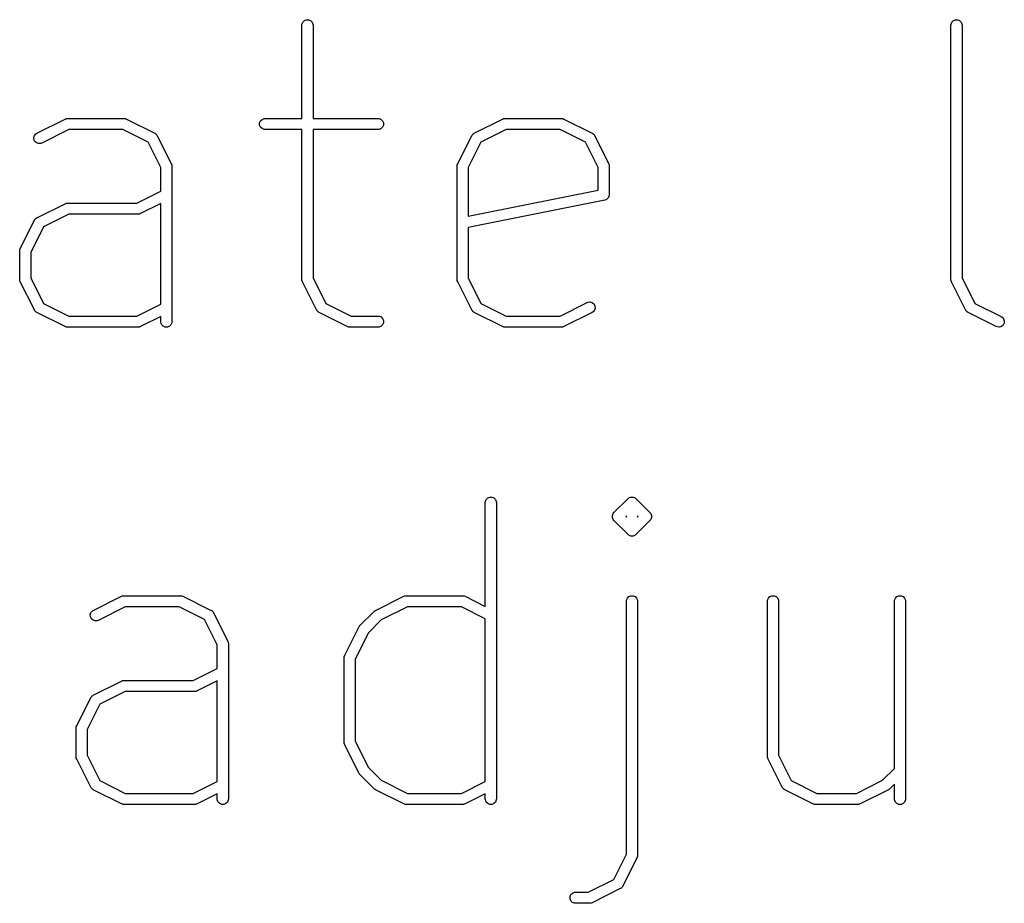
# Model space of a CAD drawing. Header units: inches. Extents: x 0.4 to 11.3, y -7.9 to -0.4.
# Tile 5 of 15: x 1.453 to 1.976, y -4.662 to -4.192. Entities that reach past the tile are written whole.
import ezdxf

# ---------------------------------------------------------------- set-up
doc = ezdxf.new("R2010")
doc.units = ezdxf.units.IN
doc.header["$MEASUREMENT"] = 0
doc.layers.add('User.Drawings', color=9, linetype='CONTINUOUS', true_color=0xc2c2c2)

msp = doc.modelspace()

# ---------------------------------------------------------------- linework, layer by layer
at = {"layer": 'User.Drawings', "linetype": 'CONTINUOUS'}
for p, q in [((1.60292, -4.19539), (1.60298, -4.19481)), ((1.60292, -4.24493), (1.60292, -4.19539)), ((1.60298, -4.19481), (1.60342, -4.19375)), ((1.60342, -4.19375), (1.60423, -4.19293)), ((1.60423, -4.19293), (1.6053, -4.19249)), ((1.6053, -4.19249), (1.60645, -4.19249)), ((1.60645, -4.19249), (1.60751, -4.19293)), ((1.60751, -4.19293), (1.60833, -4.19375)), ((1.60833, -4.19375), (1.60877, -4.19481)), ((1.60877, -4.19481), (1.60883, -4.19539)), ((1.60883, -4.19539), (1.60883, -4.24493)), ((1.94788, -4.19539), (1.94793, -4.19481)), ((1.94788, -4.33037), (1.94788, -4.19539)), ((1.94793, -4.19481), (1.94837, -4.19375)), ((1.94837, -4.19375), (1.94919, -4.19293)), ((1.94919, -4.19293), (1.95025, -4.19249)), ((1.95025, -4.19249), (1.95141, -4.19249)), ((1.95141, -4.19249), (1.95247, -4.19293)), ((1.95247, -4.19293), (1.95328, -4.19375)), ((1.95328, -4.19375), (1.95373, -4.19481)), ((1.95373, -4.19481), (1.95378, -4.19539)), ((1.95378, -4.19539), (1.95378, -4.32968)), ((1.46207, -4.25274), (1.47707, -4.24524)), ((1.47707, -4.24524), (1.47761, -4.24504)), ((1.47761, -4.24504), (1.47771, -4.24503)), ((1.47771, -4.24503), (1.47781, -4.24499)), ((1.47781, -4.24499), (1.47839, -4.24493)), ((1.47839, -4.24493), (1.50838, -4.24493)), ((1.50838, -4.24493), (1.50896, -4.24499)), ((1.50896, -4.24499), (1.50906, -4.24503)), ((1.50906, -4.24503), (1.50916, -4.24504)), ((1.50916, -4.24504), (1.50971, -4.24524)), ((1.50971, -4.24524), (1.5247, -4.25274)), ((1.58048, -4.24731), (1.58092, -4.24624)), ((1.58048, -4.24846), (1.58048, -4.24731)), ((1.58092, -4.24952), (1.58048, -4.24846)), ((1.58092, -4.24624), (1.58173, -4.24543)), ((1.58173, -4.24543), (1.5828, -4.24499)), ((1.5828, -4.24499), (1.58338, -4.24493)), ((1.58338, -4.24493), (1.60292, -4.24493)), ((1.60883, -4.24493), (1.64337, -4.24493)), ((1.64337, -4.24493), (1.64394, -4.24499)), ((1.64394, -4.24499), (1.64501, -4.24543)), ((1.64501, -4.24543), (1.64582, -4.24624)), ((1.64582, -4.24624), (1.64626, -4.24731)), ((1.64626, -4.24846), (1.64582, -4.24952)), ((1.64626, -4.24731), (1.64626, -4.24846)), ((1.69454, -4.25274), (1.70954, -4.24524)), ((1.70954, -4.24524), (1.71008, -4.24504)), ((1.71008, -4.24504), (1.71019, -4.24503)), ((1.71019, -4.24503), (1.71028, -4.24499)), ((1.71028, -4.24499), (1.71086, -4.24493)), ((1.71086, -4.24493), (1.74086, -4.24493)), ((1.74086, -4.24493), (1.74143, -4.24499)), ((1.74143, -4.24499), (1.74153, -4.24503)), ((1.74153, -4.24503), (1.74164, -4.24504)), ((1.74164, -4.24504), (1.74218, -4.24524)), ((1.74218, -4.24524), (1.75717, -4.25274)), ((1.46046, -4.25501), (1.46082, -4.25392)), ((1.46082, -4.25392), (1.46158, -4.25305)), ((1.46158, -4.25305), (1.46207, -4.25274)), ((1.47909, -4.25084), (1.46471, -4.25802)), ((1.50769, -4.25084), (1.47909, -4.25084)), ((1.52118, -4.25758), (1.50769, -4.25084)), ((1.5247, -4.25274), (1.5248, -4.2528)), ((1.5248, -4.2528), (1.52485, -4.25282)), ((1.52485, -4.25282), (1.5249, -4.25287)), ((1.5249, -4.25287), (1.52519, -4.25305)), ((1.52519, -4.25305), (1.52544, -4.25333)), ((1.52544, -4.25333), (1.52572, -4.25357)), ((1.52572, -4.25357), (1.5259, -4.25386)), ((1.5259, -4.25386), (1.52595, -4.25392)), ((1.52595, -4.25392), (1.52596, -4.25397)), ((1.52596, -4.25397), (1.52602, -4.25406)), ((1.52602, -4.25406), (1.53352, -4.26906)), ((1.58173, -4.25034), (1.58092, -4.24952)), ((1.5828, -4.25078), (1.58173, -4.25034)), ((1.58338, -4.25084), (1.5828, -4.25078)), ((1.60292, -4.25084), (1.58338, -4.25084)), ((1.60292, -4.33037), (1.60292, -4.25084)), ((1.64337, -4.25084), (1.60883, -4.25084)), ((1.60883, -4.25084), (1.60883, -4.32968)), ((1.64394, -4.25078), (1.64337, -4.25084)), ((1.64501, -4.25034), (1.64394, -4.25078)), ((1.64582, -4.24952), (1.64501, -4.25034)), ((1.68572, -4.26906), (1.69322, -4.25406)), ((1.69322, -4.25406), (1.69328, -4.25397)), ((1.69328, -4.25397), (1.6933, -4.25392)), ((1.6933, -4.25392), (1.69334, -4.25386)), ((1.69334, -4.25386), (1.69353, -4.25357)), ((1.69353, -4.25357), (1.69381, -4.25333)), ((1.69381, -4.25333), (1.69405, -4.25305)), ((1.69405, -4.25305), (1.69434, -4.25287)), ((1.69434, -4.25287), (1.6944, -4.25282)), ((1.6944, -4.25282), (1.69444, -4.2528)), ((1.69444, -4.2528), (1.69454, -4.25274)), ((1.71156, -4.25084), (1.69806, -4.25758)), ((1.74016, -4.25084), (1.71156, -4.25084)), ((1.75365, -4.25758), (1.74016, -4.25084)), ((1.75717, -4.25274), (1.75727, -4.2528)), ((1.75727, -4.2528), (1.75732, -4.25282)), ((1.75732, -4.25282), (1.75737, -4.25287)), ((1.75737, -4.25287), (1.75766, -4.25305)), ((1.75766, -4.25305), (1.75791, -4.25333)), ((1.75791, -4.25333), (1.75819, -4.25357)), ((1.75819, -4.25357), (1.75837, -4.25386)), ((1.75837, -4.25386), (1.75842, -4.25392)), ((1.75842, -4.25392), (1.75843, -4.25397)), ((1.75843, -4.25397), (1.75849, -4.25406)), ((1.75849, -4.25406), (1.76599, -4.26906)), ((1.46054, -4.25616), (1.46046, -4.25501)), ((1.46106, -4.25719), (1.46054, -4.25616)), ((1.46193, -4.25795), (1.46106, -4.25719)), ((1.46302, -4.25831), (1.46193, -4.25795)), ((1.46417, -4.25823), (1.46302, -4.25831)), ((1.46471, -4.25802), (1.46417, -4.25823)), ((1.52793, -4.27108), (1.52118, -4.25758)), ((1.69806, -4.25758), (1.69131, -4.27108)), ((1.7604, -4.27108), (1.75365, -4.25758)), ((1.53352, -4.26906), (1.53373, -4.2696)), ((1.53373, -4.2696), (1.53374, -4.26971)), ((1.53374, -4.26971), (1.53378, -4.2698)), ((1.53378, -4.2698), (1.53383, -4.27038)), ((1.68541, -4.27038), (1.68547, -4.2698)), ((1.68547, -4.2698), (1.68551, -4.26971)), ((1.68551, -4.2696), (1.68572, -4.26906)), ((1.68551, -4.26971), (1.68551, -4.2696)), ((1.76599, -4.26906), (1.7662, -4.2696)), ((1.7662, -4.2696), (1.76621, -4.26971)), ((1.76621, -4.26971), (1.76625, -4.2698)), ((1.76625, -4.2698), (1.76631, -4.27038)), ((1.52793, -4.28355), (1.52793, -4.27108)), ((1.53383, -4.27038), (1.53383, -4.35287)), ((1.68541, -4.33037), (1.68541, -4.27038)), ((1.69131, -4.27108), (1.69131, -4.29677)), ((1.7604, -4.28296), (1.7604, -4.27108)), ((1.76631, -4.27038), (1.76631, -4.28538)), ((1.51519, -4.28992), (1.52793, -4.28355)), ((1.69131, -4.29677), (1.7604, -4.28296)), ((1.76625, -4.28595), (1.76614, -4.28622)), ((1.76631, -4.28538), (1.76625, -4.28595)), ((1.46207, -4.29774), (1.47707, -4.29024)), ((1.47707, -4.29024), (1.47761, -4.29003)), ((1.47761, -4.29003), (1.47771, -4.29002)), ((1.47771, -4.29002), (1.47781, -4.28998)), ((1.47781, -4.28998), (1.47839, -4.28992)), ((1.47839, -4.28992), (1.51519, -4.28992)), ((1.52793, -4.29016), (1.5172, -4.29552)), ((1.52793, -4.34355), (1.52793, -4.29016)), ((1.76393, -4.28827), (1.69131, -4.3028)), ((1.76449, -4.28811), (1.76393, -4.28827)), ((1.76393, -4.28827), (1.76393, -4.28827)), ((1.76393, -4.28827), (1.76393, -4.28827)), ((1.76393, -4.28827), (1.76393, -4.28827)), ((1.76473, -4.28794), (1.76449, -4.28811)), ((1.76499, -4.28783), (1.76473, -4.28794)), ((1.7652, -4.28763), (1.76499, -4.28783)), ((1.76544, -4.28746), (1.7652, -4.28763)), ((1.7656, -4.28722), (1.76544, -4.28746)), ((1.76581, -4.28702), (1.7656, -4.28722)), ((1.76592, -4.28675), (1.76581, -4.28702)), ((1.76608, -4.28651), (1.76592, -4.28675)), ((1.76614, -4.28622), (1.76608, -4.28651)), ((1.47909, -4.29583), (1.46559, -4.30258)), ((1.51588, -4.29583), (1.47909, -4.29583)), ((1.51646, -4.29577), (1.51588, -4.29583)), ((1.51656, -4.29573), (1.51646, -4.29577)), ((1.51666, -4.29573), (1.51656, -4.29573)), ((1.5172, -4.29552), (1.51666, -4.29573)), ((1.45325, -4.31405), (1.46075, -4.29906)), ((1.46075, -4.29906), (1.46081, -4.29896)), ((1.46081, -4.29896), (1.46082, -4.29891)), ((1.46082, -4.29891), (1.46087, -4.29886)), ((1.46087, -4.29886), (1.46106, -4.29857)), ((1.46106, -4.29857), (1.46134, -4.29832)), ((1.46134, -4.29832), (1.46158, -4.29804)), ((1.46158, -4.29804), (1.46187, -4.29786)), ((1.46187, -4.29786), (1.46193, -4.29781)), ((1.46193, -4.29781), (1.46197, -4.2978)), ((1.46197, -4.2978), (1.46207, -4.29774)), ((1.46559, -4.30258), (1.45884, -4.31607)), ((1.69131, -4.3028), (1.69131, -4.32968)), ((1.45294, -4.31537), (1.453, -4.3148)), ((1.45294, -4.33037), (1.45294, -4.31537)), ((1.453, -4.3148), (1.45304, -4.3147)), ((1.45304, -4.31459), (1.45325, -4.31405)), ((1.45304, -4.3147), (1.45304, -4.31459)), ((1.45884, -4.31607), (1.45884, -4.32968)), ((1.453, -4.33095), (1.45294, -4.33037)), ((1.45304, -4.33105), (1.453, -4.33095)), ((1.45304, -4.33115), (1.45304, -4.33105)), ((1.45325, -4.33169), (1.45304, -4.33115)), ((1.46075, -4.34669), (1.45325, -4.33169)), ((1.45884, -4.32968), (1.46559, -4.34317)), ((1.60298, -4.33095), (1.60292, -4.33037)), ((1.60302, -4.33105), (1.60298, -4.33095)), ((1.60302, -4.33115), (1.60302, -4.33105)), ((1.60323, -4.33169), (1.60302, -4.33115)), ((1.61073, -4.34669), (1.60323, -4.33169)), ((1.60883, -4.32968), (1.61557, -4.34317)), ((1.68547, -4.33095), (1.68541, -4.33037)), ((1.68551, -4.33105), (1.68547, -4.33095)), ((1.68551, -4.33115), (1.68551, -4.33105)), ((1.68572, -4.33169), (1.68551, -4.33115)), ((1.69322, -4.34669), (1.68572, -4.33169)), ((1.69131, -4.32968), (1.69806, -4.34317)), ((1.94793, -4.33095), (1.94788, -4.33037)), ((1.94797, -4.33105), (1.94793, -4.33095)), ((1.94798, -4.33115), (1.94797, -4.33105)), ((1.94819, -4.33169), (1.94798, -4.33115)), ((1.95569, -4.34669), (1.94819, -4.33169)), ((1.95378, -4.32968), (1.96053, -4.34317)), ((1.46559, -4.34317), (1.47909, -4.34992)), ((1.61557, -4.34317), (1.62907, -4.34992)), ((1.69806, -4.34317), (1.71156, -4.34992)), ((1.74016, -4.34992), (1.75453, -4.34273)), ((1.75453, -4.34273), (1.75507, -4.34252)), ((1.75507, -4.34252), (1.75622, -4.34244)), ((1.75622, -4.34244), (1.75732, -4.34281)), ((1.75732, -4.34281), (1.75819, -4.34356)), ((1.96053, -4.34317), (1.97465, -4.35023)), ((1.46081, -4.34679), (1.46075, -4.34669)), ((1.46082, -4.34683), (1.46081, -4.34679)), ((1.46087, -4.34689), (1.46082, -4.34683)), ((1.46106, -4.34718), (1.46087, -4.34689)), ((1.46134, -4.34742), (1.46106, -4.34718)), ((1.46158, -4.3477), (1.46134, -4.34742)), ((1.46187, -4.34789), (1.46158, -4.3477)), ((1.46193, -4.34794), (1.46187, -4.34789)), ((1.46197, -4.34795), (1.46193, -4.34794)), ((1.46207, -4.34801), (1.46197, -4.34795)), ((1.47707, -4.35551), (1.46207, -4.34801)), ((1.51519, -4.34992), (1.52793, -4.34355)), ((1.61079, -4.34679), (1.61073, -4.34669)), ((1.61081, -4.34683), (1.61079, -4.34679)), ((1.61086, -4.34689), (1.61081, -4.34683)), ((1.61104, -4.34718), (1.61086, -4.34689)), ((1.61132, -4.34742), (1.61104, -4.34718)), ((1.61156, -4.3477), (1.61132, -4.34742)), ((1.61185, -4.34789), (1.61156, -4.3477)), ((1.61191, -4.34794), (1.61185, -4.34789)), ((1.61195, -4.34795), (1.61191, -4.34794)), ((1.61205, -4.34801), (1.61195, -4.34795)), ((1.62705, -4.35551), (1.61205, -4.34801)), ((1.69328, -4.34679), (1.69322, -4.34669)), ((1.6933, -4.34683), (1.69328, -4.34679)), ((1.69334, -4.34689), (1.6933, -4.34683)), ((1.69353, -4.34718), (1.69334, -4.34689)), ((1.69381, -4.34742), (1.69353, -4.34718)), ((1.69405, -4.3477), (1.69381, -4.34742)), ((1.69434, -4.34789), (1.69405, -4.3477)), ((1.6944, -4.34794), (1.69434, -4.34789)), ((1.69444, -4.34795), (1.6944, -4.34794)), ((1.69454, -4.34801), (1.69444, -4.34795)), ((1.70954, -4.35551), (1.69454, -4.34801)), ((1.75717, -4.34801), (1.74218, -4.35551)), ((1.75766, -4.3477), (1.75717, -4.34801)), ((1.75842, -4.34683), (1.75766, -4.3477)), ((1.75819, -4.34356), (1.7587, -4.34459)), ((1.75878, -4.34574), (1.75842, -4.34683)), ((1.7587, -4.34459), (1.75878, -4.34574)), ((1.95575, -4.34679), (1.95569, -4.34669)), ((1.95576, -4.34683), (1.95575, -4.34679)), ((1.95581, -4.34689), (1.95576, -4.34683)), ((1.956, -4.34718), (1.95581, -4.34689)), ((1.95628, -4.34742), (1.956, -4.34718)), ((1.95652, -4.3477), (1.95628, -4.34742)), ((1.95681, -4.34789), (1.95652, -4.3477)), ((1.95687, -4.34794), (1.95681, -4.34789)), ((1.95691, -4.34795), (1.95687, -4.34794)), ((1.95701, -4.34801), (1.95691, -4.34795)), ((1.97201, -4.35551), (1.95701, -4.34801)), ((1.47909, -4.34992), (1.51519, -4.34992)), ((1.52793, -4.35015), (1.5172, -4.35551)), ((1.52793, -4.35287), (1.52793, -4.35015)), ((1.52799, -4.35345), (1.52793, -4.35287)), ((1.52843, -4.35451), (1.52799, -4.35345)), ((1.53378, -4.35345), (1.53334, -4.35451)), ((1.53383, -4.35287), (1.53378, -4.35345)), ((1.62907, -4.34992), (1.64337, -4.34992)), ((1.64337, -4.34992), (1.64394, -4.34997)), ((1.64394, -4.34997), (1.64501, -4.35041)), ((1.64501, -4.35041), (1.64582, -4.35123)), ((1.64582, -4.35123), (1.64626, -4.35229)), ((1.64626, -4.35345), (1.64582, -4.35451)), ((1.64626, -4.35229), (1.64626, -4.35345)), ((1.71156, -4.34992), (1.74016, -4.34992)), ((1.97465, -4.35023), (1.97514, -4.35054)), ((1.97514, -4.35054), (1.97589, -4.35141)), ((1.97617, -4.35365), (1.97566, -4.35468)), ((1.97589, -4.35141), (1.97626, -4.3525)), ((1.97626, -4.3525), (1.97617, -4.35365)), ((1.47761, -4.35572), (1.47707, -4.35551)), ((1.47771, -4.35573), (1.47761, -4.35572)), ((1.47781, -4.35577), (1.47771, -4.35573)), ((1.47839, -4.35582), (1.47781, -4.35577)), ((1.51588, -4.35582), (1.47839, -4.35582)), ((1.51646, -4.35577), (1.51588, -4.35582)), ((1.51656, -4.35573), (1.51646, -4.35577)), ((1.51666, -4.35572), (1.51656, -4.35573)), ((1.5172, -4.35551), (1.51666, -4.35572)), ((1.52924, -4.35533), (1.52843, -4.35451)), ((1.53031, -4.35577), (1.52924, -4.35533)), ((1.53146, -4.35577), (1.53031, -4.35577)), ((1.53252, -4.35533), (1.53146, -4.35577)), ((1.53334, -4.35451), (1.53252, -4.35533)), ((1.62759, -4.35572), (1.62705, -4.35551)), ((1.6277, -4.35573), (1.62759, -4.35572)), ((1.62779, -4.35577), (1.6277, -4.35573)), ((1.62837, -4.35582), (1.62779, -4.35577)), ((1.64337, -4.35582), (1.62837, -4.35582)), ((1.64394, -4.35577), (1.64337, -4.35582)), ((1.64501, -4.35533), (1.64394, -4.35577)), ((1.64582, -4.35451), (1.64501, -4.35533)), ((1.71008, -4.35572), (1.70954, -4.35551)), ((1.71019, -4.35573), (1.71008, -4.35572)), ((1.71028, -4.35577), (1.71019, -4.35573)), ((1.71086, -4.35582), (1.71028, -4.35577)), ((1.74086, -4.35582), (1.71086, -4.35582)), ((1.74143, -4.35577), (1.74086, -4.35582)), ((1.74153, -4.35573), (1.74143, -4.35577)), ((1.74164, -4.35572), (1.74153, -4.35573)), ((1.74218, -4.35551), (1.74164, -4.35572)), ((1.97255, -4.35572), (1.97201, -4.35551)), ((1.9737, -4.3558), (1.97255, -4.35572)), ((1.97479, -4.35544), (1.9737, -4.3558)), ((1.97566, -4.35468), (1.97479, -4.35544)), ((1.70046, -4.44835), (1.70091, -4.44728)), ((1.70091, -4.44728), (1.70172, -4.44647)), ((1.70172, -4.44647), (1.70278, -4.44603)), ((1.70278, -4.44603), (1.70394, -4.44603)), ((1.70394, -4.44603), (1.705, -4.44647)), ((1.705, -4.44647), (1.70582, -4.44728)), ((1.70582, -4.44728), (1.70626, -4.44835)), ((1.76876, -4.45434), (1.77626, -4.44684)), ((1.77626, -4.44684), (1.77671, -4.44647)), ((1.77671, -4.44647), (1.77766, -4.44608)), ((1.77766, -4.44608), (1.77777, -4.44603)), ((1.77777, -4.44603), (1.77893, -4.44603)), ((1.77893, -4.44603), (1.77893, -4.44603)), ((1.77893, -4.44603), (1.77999, -4.44647)), ((1.77999, -4.44647), (1.78044, -4.44684)), ((1.78044, -4.44684), (1.78794, -4.45434)), ((1.70041, -4.44892), (1.70046, -4.44835)), ((1.70041, -4.50414), (1.70041, -4.44892)), ((1.70626, -4.44835), (1.70631, -4.44892)), ((1.70631, -4.44892), (1.70631, -4.6064)), ((1.76796, -4.45585), (1.7684, -4.45478)), ((1.76796, -4.457), (1.76796, -4.45585)), ((1.7684, -4.45806), (1.76796, -4.457)), ((1.7684, -4.45478), (1.76876, -4.45434)), ((1.76876, -4.45851), (1.7684, -4.45806)), ((1.77626, -4.46601), (1.76876, -4.45851)), ((1.7754, -4.45605), (1.77503, -4.45642)), ((1.77503, -4.45642), (1.7754, -4.45679)), ((1.7754, -4.45679), (1.7754, -4.45605)), ((1.78794, -4.45851), (1.78044, -4.46601)), ((1.78167, -4.45642), (1.7813, -4.45605)), ((1.7813, -4.45605), (1.7813, -4.45679)), ((1.7813, -4.45679), (1.78167, -4.45642)), ((1.78794, -4.45434), (1.78831, -4.45478)), ((1.78831, -4.45806), (1.78794, -4.45851)), ((1.78831, -4.45478), (1.78831, -4.45478)), ((1.78831, -4.45478), (1.78875, -4.45585)), ((1.78875, -4.457), (1.78831, -4.45806)), ((1.78875, -4.45585), (1.78875, -4.457)), ((1.77671, -4.46638), (1.77626, -4.46601)), ((1.77733, -4.46664), (1.77671, -4.46638)), ((1.77777, -4.46682), (1.77733, -4.46664)), ((1.77893, -4.46682), (1.77777, -4.46682)), ((1.77777, -4.46682), (1.77777, -4.46682)), ((1.77999, -4.46638), (1.77893, -4.46682)), ((1.78044, -4.46601), (1.77999, -4.46638)), ((1.77999, -4.46638), (1.77999, -4.46638)), ((1.49207, -4.50628), (1.50706, -4.49878)), ((1.50706, -4.49878), (1.5076, -4.49857)), ((1.5076, -4.49857), (1.50771, -4.49856)), ((1.50771, -4.49856), (1.50781, -4.49852)), ((1.50781, -4.49852), (1.50838, -4.49846)), ((1.50838, -4.49846), (1.53838, -4.49846)), ((1.53838, -4.49846), (1.53896, -4.49852)), ((1.53896, -4.49852), (1.53905, -4.49856)), ((1.53905, -4.49856), (1.53916, -4.49857)), ((1.53916, -4.49857), (1.5397, -4.49878)), ((1.5397, -4.49878), (1.5547, -4.50628)), ((1.64205, -4.50628), (1.65705, -4.49878)), ((1.65705, -4.49878), (1.65759, -4.49857)), ((1.65759, -4.49857), (1.65769, -4.49856)), ((1.65769, -4.49856), (1.65779, -4.49852)), ((1.65779, -4.49852), (1.65837, -4.49846)), ((1.65837, -4.49846), (1.68836, -4.49846)), ((1.68836, -4.49846), (1.68894, -4.49852)), ((1.68894, -4.49852), (1.68904, -4.49856)), ((1.68904, -4.49856), (1.68914, -4.49857)), ((1.68914, -4.49857), (1.68968, -4.49878)), ((1.68968, -4.49878), (1.70041, -4.50414)), ((1.77545, -4.50084), (1.7759, -4.49978)), ((1.7759, -4.49978), (1.77671, -4.49896)), ((1.77671, -4.49896), (1.77777, -4.49852)), ((1.77777, -4.49852), (1.77893, -4.49852)), ((1.77893, -4.49852), (1.77999, -4.49896)), ((1.77999, -4.49896), (1.78081, -4.49978)), ((1.78081, -4.49978), (1.78125, -4.50084)), ((1.85045, -4.50084), (1.85089, -4.49978)), ((1.85089, -4.49978), (1.8517, -4.49896)), ((1.8517, -4.49896), (1.85277, -4.49852)), ((1.85277, -4.49852), (1.85392, -4.49852)), ((1.85392, -4.49852), (1.85498, -4.49896)), ((1.85498, -4.49896), (1.8558, -4.49978)), ((1.8558, -4.49978), (1.85624, -4.50084)), ((1.91794, -4.50084), (1.91838, -4.49978)), ((1.91838, -4.49978), (1.91919, -4.49896)), ((1.91919, -4.49896), (1.92026, -4.49852)), ((1.92026, -4.49852), (1.92141, -4.49852)), ((1.92141, -4.49852), (1.92247, -4.49896)), ((1.92247, -4.49896), (1.92329, -4.49978)), ((1.92329, -4.49978), (1.92373, -4.50084)), ((1.50908, -4.50437), (1.49471, -4.51156)), ((1.53768, -4.50437), (1.50908, -4.50437)), ((1.55118, -4.51112), (1.53768, -4.50437)), ((1.65906, -4.50437), (1.64512, -4.51134)), ((1.68767, -4.50437), (1.65906, -4.50437)), ((1.70041, -4.51074), (1.68767, -4.50437)), ((1.7754, -4.50142), (1.77545, -4.50084)), ((1.7754, -4.6357), (1.7754, -4.50142)), ((1.78125, -4.50084), (1.7813, -4.50142)), ((1.7813, -4.50142), (1.7813, -4.6364)), ((1.85039, -4.50142), (1.85045, -4.50084)), ((1.85039, -4.58391), (1.85039, -4.50142)), ((1.85624, -4.50084), (1.85629, -4.50142)), ((1.85629, -4.50142), (1.85629, -4.58321)), ((1.91788, -4.50142), (1.91794, -4.50084)), ((1.91788, -4.59018), (1.91788, -4.50142)), ((1.92373, -4.50084), (1.92379, -4.50142)), ((1.92379, -4.50142), (1.92379, -4.6064)), ((1.49046, -4.50855), (1.49082, -4.50745)), ((1.49054, -4.5097), (1.49046, -4.50855)), ((1.49105, -4.51073), (1.49054, -4.5097)), ((1.49082, -4.50745), (1.49158, -4.50658)), ((1.49192, -4.51148), (1.49105, -4.51073)), ((1.49158, -4.50658), (1.49207, -4.50628)), ((1.5547, -4.50628), (1.5548, -4.50634)), ((1.5548, -4.50634), (1.55484, -4.50635)), ((1.55484, -4.50635), (1.5549, -4.5064)), ((1.5549, -4.5064), (1.55519, -4.50658)), ((1.55519, -4.50658), (1.55543, -4.50686)), ((1.55543, -4.50686), (1.55571, -4.50711)), ((1.55571, -4.50711), (1.5559, -4.5074)), ((1.5559, -4.5074), (1.55594, -4.50745)), ((1.55594, -4.50745), (1.55596, -4.5075)), ((1.55596, -4.5075), (1.55602, -4.5076)), ((1.55602, -4.5076), (1.56352, -4.52259)), ((1.63378, -4.51433), (1.64128, -4.50683)), ((1.64128, -4.50683), (1.64151, -4.50664)), ((1.64151, -4.50664), (1.64156, -4.50658)), ((1.64156, -4.50658), (1.64165, -4.50653)), ((1.64165, -4.50653), (1.64173, -4.50646)), ((1.64173, -4.50646), (1.6418, -4.50643)), ((1.6418, -4.50643), (1.64205, -4.50628)), ((1.70041, -4.59708), (1.70041, -4.51074)), ((1.49302, -4.51185), (1.49192, -4.51148)), ((1.49417, -4.51176), (1.49302, -4.51185)), ((1.49471, -4.51156), (1.49417, -4.51176)), ((1.55793, -4.52461), (1.55118, -4.51112)), ((1.62573, -4.53009), (1.63323, -4.5151)), ((1.63323, -4.5151), (1.63338, -4.51485)), ((1.63338, -4.51485), (1.63341, -4.51478)), ((1.63341, -4.51478), (1.63348, -4.51469)), ((1.63348, -4.51469), (1.63354, -4.51461)), ((1.63354, -4.51461), (1.63359, -4.51455)), ((1.63359, -4.51455), (1.63378, -4.51433)), ((1.64512, -4.51134), (1.6383, -4.51816)), ((1.6383, -4.51816), (1.63132, -4.53211)), ((1.55793, -4.53709), (1.55793, -4.52461)), ((1.56352, -4.52259), (1.56373, -4.52313)), ((1.56373, -4.52313), (1.56373, -4.52324)), ((1.56373, -4.52324), (1.56377, -4.52334)), ((1.56377, -4.52334), (1.56383, -4.52391)), ((1.56383, -4.52391), (1.56383, -4.6064)), ((1.62542, -4.53141), (1.62547, -4.53084)), ((1.62542, -4.57641), (1.62542, -4.53141)), ((1.62547, -4.53084), (1.62551, -4.53074)), ((1.62551, -4.53074), (1.62552, -4.53063)), ((1.62552, -4.53063), (1.62573, -4.53009)), ((1.54518, -4.54346), (1.55793, -4.53709)), ((1.63132, -4.53211), (1.63132, -4.57571)), ((1.49207, -4.55127), (1.50706, -4.54377)), ((1.50706, -4.54377), (1.5076, -4.54356)), ((1.5076, -4.54356), (1.50771, -4.54356)), ((1.50771, -4.54356), (1.50781, -4.54352)), ((1.50781, -4.54352), (1.50838, -4.54346)), ((1.50838, -4.54346), (1.54518, -4.54346)), ((1.55793, -4.54369), (1.5472, -4.54905)), ((1.55793, -4.59708), (1.55793, -4.54369)), ((1.48325, -4.56759), (1.49075, -4.55259)), ((1.49075, -4.55259), (1.49081, -4.55249)), ((1.49081, -4.55249), (1.49082, -4.55245)), ((1.49082, -4.55245), (1.49087, -4.55239)), ((1.49087, -4.55239), (1.49105, -4.5521)), ((1.49105, -4.5521), (1.49133, -4.55186)), ((1.49133, -4.55186), (1.49158, -4.55158)), ((1.49158, -4.55158), (1.49187, -4.55139)), ((1.49187, -4.55139), (1.49192, -4.55135)), ((1.49192, -4.55135), (1.49197, -4.55133)), ((1.49197, -4.55133), (1.49207, -4.55127)), ((1.50908, -4.54936), (1.49559, -4.55611)), ((1.54588, -4.54936), (1.50908, -4.54936)), ((1.54646, -4.54931), (1.54588, -4.54936)), ((1.54655, -4.54927), (1.54646, -4.54931)), ((1.54666, -4.54926), (1.54655, -4.54927)), ((1.5472, -4.54905), (1.54666, -4.54926)), ((1.49559, -4.55611), (1.48884, -4.56961)), ((1.48293, -4.56891), (1.48299, -4.56833)), ((1.48299, -4.56833), (1.48303, -4.56824)), ((1.48303, -4.56824), (1.48304, -4.56813)), ((1.48304, -4.56813), (1.48325, -4.56759)), ((1.48293, -4.58391), (1.48293, -4.56891)), ((1.48884, -4.56961), (1.48884, -4.58321)), ((1.62547, -4.57698), (1.62542, -4.57641)), ((1.62551, -4.57708), (1.62547, -4.57698)), ((1.62552, -4.57719), (1.62551, -4.57708)), ((1.62573, -4.57773), (1.62552, -4.57719)), ((1.63323, -4.59273), (1.62573, -4.57773)), ((1.63132, -4.57571), (1.6383, -4.58966)), ((1.48299, -4.58448), (1.48293, -4.58391)), ((1.48884, -4.58321), (1.49559, -4.5967)), ((1.85045, -4.58448), (1.85039, -4.58391)), ((1.85629, -4.58321), (1.86304, -4.5967)), ((1.48303, -4.58458), (1.48299, -4.58448)), ((1.48304, -4.58469), (1.48303, -4.58458)), ((1.48325, -4.58523), (1.48304, -4.58469)), ((1.49075, -4.60023), (1.48325, -4.58523)), ((1.85049, -4.58458), (1.85045, -4.58448)), ((1.85049, -4.58469), (1.85049, -4.58458)), ((1.8507, -4.58523), (1.85049, -4.58469)), ((1.8582, -4.60023), (1.8507, -4.58523)), ((1.63338, -4.59297), (1.63323, -4.59273)), ((1.63341, -4.59305), (1.63338, -4.59297)), ((1.63348, -4.59313), (1.63341, -4.59305)), ((1.63354, -4.59322), (1.63348, -4.59313)), ((1.63359, -4.59327), (1.63354, -4.59322)), ((1.63378, -4.59349), (1.63359, -4.59327)), ((1.64128, -4.60099), (1.63378, -4.59349)), ((1.6383, -4.58966), (1.64512, -4.59648)), ((1.91158, -4.59648), (1.91788, -4.59018)), ((1.49559, -4.5967), (1.50908, -4.60345)), ((1.54518, -4.60345), (1.55793, -4.59708)), ((1.64512, -4.59648), (1.65906, -4.60345)), ((1.68767, -4.60345), (1.70041, -4.59708)), ((1.86304, -4.5967), (1.87654, -4.60345)), ((1.89764, -4.60345), (1.91158, -4.59648)), ((1.91788, -4.59854), (1.91542, -4.60099)), ((1.91788, -4.6064), (1.91788, -4.59854)), ((1.49081, -4.60032), (1.49075, -4.60023)), ((1.49082, -4.60037), (1.49081, -4.60032)), ((1.49087, -4.60042), (1.49082, -4.60037)), ((1.49105, -4.60072), (1.49087, -4.60042)), ((1.49133, -4.60096), (1.49105, -4.60072)), ((1.49158, -4.60124), (1.49133, -4.60096)), ((1.49187, -4.60142), (1.49158, -4.60124)), ((1.49192, -4.60147), (1.49187, -4.60142)), ((1.49197, -4.60149), (1.49192, -4.60147)), ((1.49207, -4.60155), (1.49197, -4.60149)), ((1.50706, -4.60905), (1.49207, -4.60155)), ((1.50908, -4.60345), (1.54518, -4.60345)), ((1.55793, -4.60368), (1.5472, -4.60905)), ((1.55793, -4.6064), (1.55793, -4.60368)), ((1.64151, -4.60118), (1.64128, -4.60099)), ((1.64156, -4.60124), (1.64151, -4.60118)), ((1.64165, -4.60129), (1.64156, -4.60124)), ((1.64173, -4.60136), (1.64165, -4.60129)), ((1.6418, -4.60139), (1.64173, -4.60136)), ((1.64205, -4.60155), (1.6418, -4.60139)), ((1.65705, -4.60905), (1.64205, -4.60155)), ((1.65906, -4.60345), (1.68767, -4.60345)), ((1.70041, -4.60368), (1.68968, -4.60905)), ((1.70041, -4.6064), (1.70041, -4.60368)), ((1.85826, -4.60032), (1.8582, -4.60023)), ((1.85828, -4.60037), (1.85826, -4.60032)), ((1.85832, -4.60042), (1.85828, -4.60037)), ((1.85851, -4.60072), (1.85832, -4.60042)), ((1.85879, -4.60096), (1.85851, -4.60072)), ((1.85903, -4.60124), (1.85879, -4.60096)), ((1.85932, -4.60142), (1.85903, -4.60124)), ((1.85938, -4.60147), (1.85932, -4.60142)), ((1.85942, -4.60149), (1.85938, -4.60147)), ((1.85952, -4.60155), (1.85942, -4.60149)), ((1.87452, -4.60905), (1.85952, -4.60155)), ((1.87654, -4.60345), (1.89764, -4.60345)), ((1.91465, -4.60155), (1.89966, -4.60905)), ((1.9149, -4.60139), (1.91465, -4.60155)), ((1.91497, -4.60136), (1.9149, -4.60139)), ((1.91506, -4.60129), (1.91497, -4.60136)), ((1.91514, -4.60124), (1.91506, -4.60129)), ((1.9152, -4.60118), (1.91514, -4.60124)), ((1.91542, -4.60099), (1.9152, -4.60118)), ((1.5076, -4.60925), (1.50706, -4.60905)), ((1.50771, -4.60926), (1.5076, -4.60925)), ((1.50781, -4.6093), (1.50771, -4.60926)), ((1.50838, -4.60936), (1.50781, -4.6093)), ((1.54588, -4.60936), (1.50838, -4.60936)), ((1.54646, -4.6093), (1.54588, -4.60936)), ((1.54655, -4.60926), (1.54646, -4.6093)), ((1.54666, -4.60925), (1.54655, -4.60926)), ((1.5472, -4.60905), (1.54666, -4.60925)), ((1.55798, -4.60698), (1.55793, -4.6064)), ((1.55842, -4.60805), (1.55798, -4.60698)), ((1.55924, -4.60886), (1.55842, -4.60805)), ((1.5603, -4.6093), (1.55924, -4.60886)), ((1.56145, -4.6093), (1.5603, -4.6093)), ((1.56252, -4.60886), (1.56145, -4.6093)), ((1.56333, -4.60805), (1.56252, -4.60886)), ((1.56377, -4.60698), (1.56333, -4.60805)), ((1.56383, -4.6064), (1.56377, -4.60698)), ((1.65759, -4.60925), (1.65705, -4.60905)), ((1.65769, -4.60926), (1.65759, -4.60925)), ((1.65779, -4.6093), (1.65769, -4.60926)), ((1.65837, -4.60936), (1.65779, -4.6093)), ((1.68836, -4.60936), (1.65837, -4.60936)), ((1.68894, -4.6093), (1.68836, -4.60936)), ((1.68904, -4.60926), (1.68894, -4.6093)), ((1.68914, -4.60925), (1.68904, -4.60926)), ((1.68968, -4.60905), (1.68914, -4.60925)), ((1.70046, -4.60698), (1.70041, -4.6064)), ((1.70091, -4.60805), (1.70046, -4.60698)), ((1.70172, -4.60886), (1.70091, -4.60805)), ((1.70278, -4.6093), (1.70172, -4.60886)), ((1.70394, -4.6093), (1.70278, -4.6093)), ((1.705, -4.60886), (1.70394, -4.6093)), ((1.70582, -4.60805), (1.705, -4.60886)), ((1.70626, -4.60698), (1.70582, -4.60805)), ((1.70631, -4.6064), (1.70626, -4.60698)), ((1.87506, -4.60925), (1.87452, -4.60905)), ((1.87516, -4.60926), (1.87506, -4.60925)), ((1.87526, -4.6093), (1.87516, -4.60926)), ((1.87584, -4.60936), (1.87526, -4.6093)), ((1.89834, -4.60936), (1.87584, -4.60936)), ((1.89891, -4.6093), (1.89834, -4.60936)), ((1.89901, -4.60926), (1.89891, -4.6093)), ((1.89912, -4.60925), (1.89901, -4.60926)), ((1.89966, -4.60905), (1.89912, -4.60925)), ((1.91794, -4.60698), (1.91788, -4.6064)), ((1.91838, -4.60805), (1.91794, -4.60698)), ((1.91919, -4.60886), (1.91838, -4.60805)), ((1.92026, -4.6093), (1.91919, -4.60886)), ((1.92141, -4.6093), (1.92026, -4.6093)), ((1.92247, -4.60886), (1.92141, -4.6093)), ((1.92329, -4.60805), (1.92247, -4.60886)), ((1.92373, -4.60698), (1.92329, -4.60805)), ((1.92379, -4.6064), (1.92373, -4.60698)), ((1.76865, -4.6492), (1.7754, -4.6357)), ((1.7813, -4.6364), (1.78125, -4.63698)), ((1.78099, -4.63772), (1.77349, -4.65272)), ((1.7812, -4.63718), (1.78099, -4.63772)), ((1.78121, -4.63707), (1.7812, -4.63718)), ((1.78125, -4.63698), (1.78121, -4.63707)), ((1.75516, -4.65595), (1.76865, -4.6492)), ((1.74546, -4.65832), (1.7459, -4.65726)), ((1.7459, -4.65726), (1.74671, -4.65644)), ((1.74671, -4.65644), (1.74778, -4.656)), ((1.74778, -4.656), (1.74835, -4.65595)), ((1.74835, -4.65595), (1.75516, -4.65595)), ((1.77217, -4.65404), (1.75717, -4.66154)), ((1.77227, -4.65398), (1.77217, -4.65404)), ((1.77231, -4.65396), (1.77227, -4.65398)), ((1.77237, -4.65392), (1.77231, -4.65396)), ((1.77266, -4.65373), (1.77237, -4.65392)), ((1.7729, -4.65345), (1.77266, -4.65373)), ((1.77318, -4.65321), (1.7729, -4.65345)), ((1.77337, -4.65292), (1.77318, -4.65321)), ((1.77342, -4.65286), (1.77337, -4.65292)), ((1.77343, -4.65282), (1.77342, -4.65286)), ((1.77349, -4.65272), (1.77343, -4.65282)), ((1.74546, -4.65947), (1.74546, -4.65832)), ((1.7459, -4.66054), (1.74546, -4.65947)), ((1.74671, -4.66135), (1.7459, -4.66054)), ((1.74778, -4.66179), (1.74671, -4.66135)), ((1.74835, -4.66185), (1.74778, -4.66179)), ((1.75585, -4.66185), (1.74835, -4.66185)), ((1.75643, -4.66179), (1.75585, -4.66185)), ((1.75653, -4.66175), (1.75643, -4.66179)), ((1.75663, -4.66175), (1.75653, -4.66175)), ((1.75717, -4.66154), (1.75663, -4.66175))]:
    msp.add_line(p, q, dxfattribs=at)

doc.saveas('drawing.dxf')
